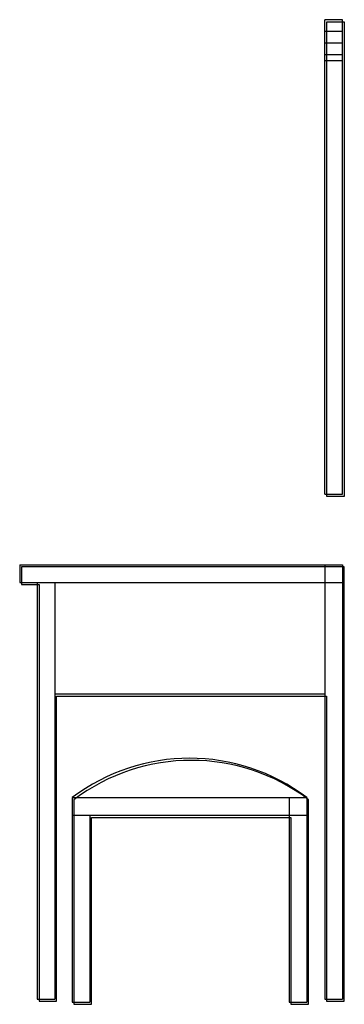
# Model space of a CAD drawing. Extents: x 7.02 to 7.57, y 9.57 to 11.24.
import ezdxf

# ---------------------------------------------------------------- set-up
doc = ezdxf.new("R2010")
doc.units = 0
doc.header["$MEASUREMENT"] = 0
doc.layers.add('BORDE', color=2, linetype='CONTINUOUS')
doc.layers.add('DIBUJO', color=5, linetype='CONTINUOUS')

msp = doc.modelspace()

# ---------------------------------------------------------------- linework, layer by layer
at = {"layer": 'BORDE'}
for p, q in [((7.5448, 10.4326), (7.5448, 11.2412)), ((7.5448, 11.2412), (7.5748, 11.2412)), ((7.5748, 11.2412), (7.5748, 10.4326)), ((7.5748, 10.4326), (7.5448, 10.4326)), ((7.0244, 10.3126), (7.0244, 10.2826)), ((7.5744, 10.3126), (7.0244, 10.3126)), ((7.5744, 9.5726), (7.5744, 10.3126)), ((7.0244, 10.2826), (7.0544, 10.2826)), ((7.0544, 10.2826), (7.0544, 9.5726)), ((7.0844, 9.5726), (7.0844, 10.0926)), ((7.0844, 10.0926), (7.5444, 10.0926)), ((7.5444, 10.0926), (7.5444, 9.5726)), ((7.1139, 9.9159), (7.1139, 9.5675)), ((7.5139, 9.5675), (7.5139, 9.9159)), ((7.1439, 9.5675), (7.1439, 9.8859)), ((7.1439, 9.8859), (7.4839, 9.8859)), ((7.4839, 9.8859), (7.4839, 9.5675)), ((7.0544, 9.5726), (7.0844, 9.5726)), ((7.1139, 9.5675), (7.1439, 9.5675)), ((7.4839, 9.5675), (7.5139, 9.5675)), ((7.5444, 9.5726), (7.5744, 9.5726))]:
    msp.add_line(p, q, dxfattribs=at)
msp.add_arc((7.3139, 9.6517), 0.3314, 52.8761, 127.1239, dxfattribs=at)
at = {"layer": 'DIBUJO'}
for p, q in [((7.5418, 10.4363), (7.5418, 11.2448)), ((7.5718, 11.2448), (7.5418, 11.2448)), ((7.5718, 10.4363), (7.5718, 11.2448)), ((7.5718, 11.2248), (7.5418, 11.2248)), ((7.5718, 11.2048), (7.5418, 11.2048)), ((7.5718, 11.1848), (7.5418, 11.1848)), ((7.5718, 11.1748), (7.5418, 11.1748)), ((7.5418, 10.4363), (7.5718, 10.4363)), ((7.0215, 10.3163), (7.5715, 10.3163)), ((7.0215, 10.3163), (7.0215, 10.2863)), ((7.5415, 10.3163), (7.5415, 9.5763)), ((7.5715, 10.3163), (7.5715, 9.5763)), ((7.0215, 10.2863), (7.5715, 10.2863)), ((7.0515, 10.2863), (7.0515, 9.5763)), ((7.0815, 10.2863), (7.0815, 9.5763)), ((7.0815, 10.0963), (7.5415, 10.0963)), ((7.111, 9.9196), (7.511, 9.9196)), ((7.111, 9.9196), (7.111, 9.5711)), ((7.481, 9.9196), (7.481, 9.5711)), ((7.511, 9.9196), (7.511, 9.5711)), ((7.111, 9.8896), (7.511, 9.8896)), ((7.141, 9.8896), (7.141, 9.5711)), ((7.0515, 9.5763), (7.0815, 9.5763)), ((7.111, 9.5711), (7.141, 9.5711)), ((7.481, 9.5711), (7.511, 9.5711)), ((7.5415, 9.5763), (7.5715, 9.5763))]:
    msp.add_line(p, q, dxfattribs=at)
msp.add_arc((7.311, 9.6553), 0.3314, 52.8761, 127.1239, dxfattribs=at)

doc.saveas('drawing.dxf')
